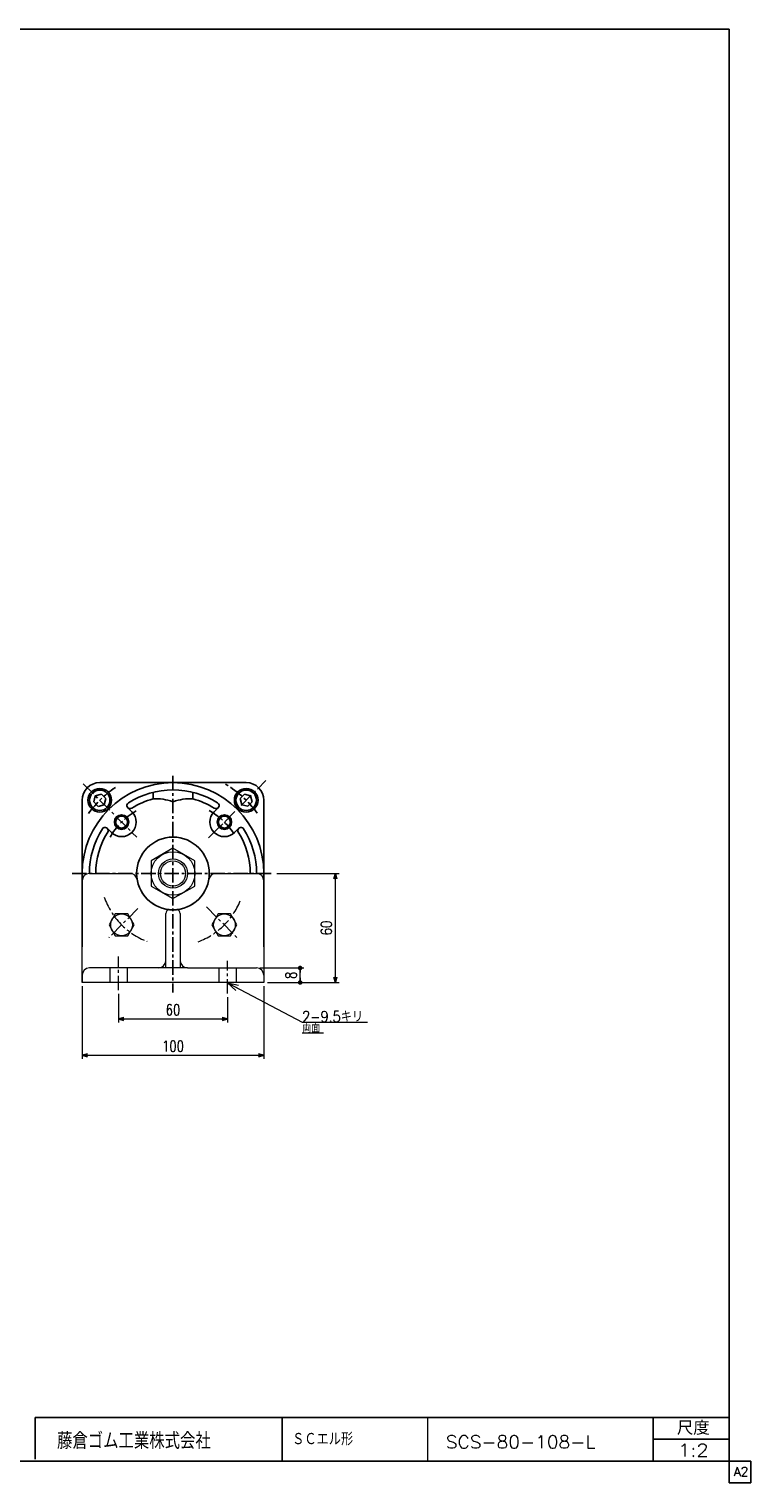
# Model space of a CAD drawing. Header units: millimetres. Extents: x -559 to 559, y -400 to 400.
# Tile 2 of 2: x 162 to 559, y -400 to 400. Entities that reach past the tile are written whole.
import ezdxf
from ezdxf.enums import TextEntityAlignment as Align

# ---------------------------------------------------------------- set-up
doc = ezdxf.new("R2010")
doc.units = ezdxf.units.MM
doc.header["$LTSCALE"] = 0.25
doc.linetypes.add('CENTER', pattern=[50.8, 31.75, -6.35, 6.35, -6.35])
doc.layers.add('Layer0016', color=7, linetype='Continuous')
doc.layers.add('ZUWAKU', color=7, linetype='Continuous')
doc.styles.add('dcStyle0', font='txt.shx', dxfattribs={"width": 0.777778, "bigfont": 'bigfont'})
doc.dimstyles.new('DaDimRotatedStyle', dxfattribs={"dimtxt": 6, "dimasz": 3.000002, "dimexe": 2, "dimexo": 1, "dimgap": 2, "dimtad": 3, "dimdsep": 46, "dimtxsty": 'dcStyle0', "dimblk1": 'OPEN30', "dimblk2": 'OPEN30', "dimsah": 1, "dimcen": 0.09, "dimclrd": 4, "dimclre": 4, "dimclrt": 4, "dimadec": 0, "dimazin": 2, "dimtfac": 1, "dimtdec": 4, "dimtmove": 0, "dimatfit": 0, "dimfxl": 1, "dimarcsym": 0})

# ---------------------------------------------------------------- blocks, each defined once
blk = doc.blocks.new('DC_GROUP_Φ80_7')
at = {"layer": 'Layer0016', "color": 4, "linetype": 'Continuous', "lineweight": 25}
for p, q in [((198.09, -21.9), (197.19, -25.25)), ((201.43, -21), (198.09, -21.9)), ((203.88, -23.45), (201.43, -21)), ((202.98, -26.8), (203.88, -23.45)), ((197.19, -25.25), (199.64, -27.7)), ((199.64, -27.7), (202.98, -26.8))]:
    blk.add_line(p, q, dxfattribs=at)
for radius in [6.5, 5.63]:
    blk.add_circle((200.53, -24.35), radius, dxfattribs=at)
blk = doc.blocks.new('DC_GROUP_Φ80_8')
at = {"layer": 'Layer0016', "color": 4, "linetype": 'Continuous', "lineweight": 25}
for p, q in [((280.25, -21), (277.8, -23.45)), ((277.8, -23.45), (278.7, -26.8)), ((283.59, -21.9), (280.25, -21)), ((284.49, -25.24), (283.59, -21.9)), ((278.7, -26.8), (282.04, -27.69)), ((282.04, -27.69), (284.49, -25.24))]:
    blk.add_line(p, q, dxfattribs=at)
for radius in [6.5, 5.63]:
    blk.add_circle((281.14, -24.35), radius, dxfattribs=at)
blk = doc.blocks.new('DC_GROUP_Φ80_9')
at = {"color": 4, "linetype": 'Continuous', "lineweight": 13}
for p, q in [((240.84, -50.79), (228.84, -57.72)), ((252.84, -57.72), (240.84, -50.79)), ((228.84, -57.72), (228.84, -71.58)), ((252.84, -71.58), (252.84, -57.72)), ((228.84, -71.58), (240.84, -78.5)), ((240.84, -78.5), (252.84, -71.58))]:
    blk.add_line(p, q, dxfattribs=at)
for radius in [12, 8, 6.92]:
    blk.add_circle((240.84, -64.65), radius, dxfattribs=at)
blk = doc.blocks.new('DC_GROUP_Φ80_12')
at = {"color": 4, "linetype": 'Continuous', "lineweight": 18}
for p, q in [((275.4, -128.98), (270.84, -124.76)), ((270.84, -124.76), (276.9, -126.13)), ((270.84, -124.76), (276.15, -127.56))]:
    blk.add_line(p, q, dxfattribs=at)
blk = doc.blocks.new('DC_GROUP_Φ80_11')
at = {"color": 4, "linetype": 'Continuous', "lineweight": 13}
for p, q in [((270.84, -124.76), (311.93, -146.38)), ((311.93, -146.38), (347.93, -146.38)), ((311.93, -152.38), (323.76, -152.38))]:
    blk.add_line(p, q, dxfattribs=at)
at = {"linetype": 'Continuous'}
blk.add_blockref('DC_GROUP_Φ80_12', (0, 0), dxfattribs=at)
at = {"color": 4, "style": 'dcStyle0'}
for s, width, p, p2 in [('2-9.5キリ', 0.756757, (311.93, -146.38), (345.53, -146.38)), ('両面', 0.691667, (311.93, -152.38), (321.89, -152.38))]:
    blk.add_text(s, height=6, dxfattribs=dict(at, width=width)).set_placement(p, p2, align=Align.FIT)
blk = doc.blocks.new('DC_GROUP_Φ80_22')
at = {"color": 4, "linetype": 'Continuous', "lineweight": 13}
for p, q in [((209.09, -86.93), (205.63, -92.93)), ((216.02, -86.93), (209.09, -86.93)), ((219.49, -92.93), (216.02, -86.93)), ((205.63, -92.93), (209.09, -98.93)), ((216.02, -98.93), (219.49, -92.93)), ((209.09, -98.93), (216.02, -98.93))]:
    blk.add_line(p, q, dxfattribs=at)
blk.add_circle((212.56, -92.93), 6, dxfattribs=at)
blk = doc.blocks.new('DC_GROUP_Φ80_23')
at = {"color": 4, "linetype": 'Continuous', "lineweight": 13}
for p, q in [((265.66, -86.93), (262.2, -92.93)), ((272.59, -86.93), (265.66, -86.93)), ((276.05, -92.93), (272.59, -86.93)), ((262.2, -92.93), (265.66, -98.93)), ((272.59, -98.93), (276.05, -92.93)), ((265.66, -98.93), (272.59, -98.93))]:
    blk.add_line(p, q, dxfattribs=at)
blk.add_circle((269.13, -92.93), 6, dxfattribs=at)
blk = doc.blocks.new('_OPEN30')
at = {"color": 0, "linetype": 'ByBlock', "lineweight": -2}
for p, q in [((-1, 0.267949), (0, 0)), ((0, 0), (-1, -0.267949)), ((0, 0), (-1, 0))]:
    blk.add_line(p, q, dxfattribs=at)
blk = doc.blocks.new('*D27')
at = {"color": 4, "linetype": 'Continuous', "lineweight": 13}
for p, q in [((210.84, -130.84), (210.84, -146.65)), ((270.84, -132.74), (270.84, -146.65)), ((210.84, -144.65), (270.84, -144.65))]:
    blk.add_line(p, q, dxfattribs=at)
at = {"color": 4, "xscale": 3.000002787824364, "yscale": 2.999989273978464}
for p, rotation in [((210.84, -144.65), 180), ((270.84, -144.65), 360)]:
    blk.add_blockref('_OPEN30', p, dxfattribs=dict(at, rotation=rotation))
at = {"color": 4, "insert": (240.84, -142.65), "char_height": 6, "width": 18.75, "attachment_point": 8, "style": 'dcStyle0'}
blk.add_mtext('\\T1.00;60', dxfattribs=at)
blk = doc.blocks.new('*D28')
at = {"color": 4, "linetype": 'Continuous', "lineweight": 13}
for p, q in [((190.84, -126.65), (190.84, -166.65)), ((290.84, -126.65), (290.84, -166.65)), ((190.84, -164.65), (290.84, -164.65))]:
    blk.add_line(p, q, dxfattribs=at)
at = {"color": 4, "xscale": 3.000002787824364, "yscale": 2.999989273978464}
for p, rotation in [((190.84, -164.65), 180), ((290.84, -164.65), 360)]:
    blk.add_blockref('_OPEN30', p, dxfattribs=dict(at, rotation=rotation))
at = {"color": 4, "insert": (240.84, -162.65), "char_height": 6, "width": 24.375, "attachment_point": 8, "style": 'dcStyle0'}
blk.add_mtext('\\T1.00;100', dxfattribs=at)
blk = doc.blocks.new('_DOT')
at = {"color": 0, "linetype": 'ByBlock', "lineweight": -2}
blk.add_line((-0.5, 0), (-1, 0), dxfattribs=at)
at = {"color": 0, "linetype": 'ByBlock', "const_width": 0.5}
blk.add_lwpolyline([(-0.25, 0, 1), (0.25, 0, 1)], format="xyb", close=True, dxfattribs=at)
blk = doc.blocks.new('*D29')
at = {"color": 4, "linetype": 'Continuous', "lineweight": 13}
for p, q in [((288.84, -116.65), (312.84, -116.65)), ((310.84, -124.65), (310.84, -116.65)), ((292.84, -124.65), (312.84, -124.65))]:
    blk.add_line(p, q, dxfattribs=at)
at = {"color": 4, "xscale": 2.5, "yscale": 2.5}
for p, rotation in [((310.84, -116.65), 90), ((310.84, -124.65), 270)]:
    blk.add_blockref('_DOT', p, dxfattribs=dict(at, rotation=rotation))
at = {"color": 4, "insert": (308.84, -120.65), "char_height": 6, "width": 13.125, "attachment_point": 8, "rotation": 90, "style": 'dcStyle0'}
blk.add_mtext('\\T1.00;8', dxfattribs=at)
blk = doc.blocks.new('*D30')
at = {"color": 4, "linetype": 'Continuous', "lineweight": 13}
for p, q in [((297.95, -64.65), (332.26, -64.65)), ((330.26, -124.65), (330.26, -64.65)), ((292.84, -124.65), (332.26, -124.65))]:
    blk.add_line(p, q, dxfattribs=at)
at = {"color": 4, "xscale": 3.000002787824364, "yscale": 2.999989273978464}
for p, rotation in [((330.26, -64.65), 90), ((330.26, -124.65), 270)]:
    blk.add_blockref('_OPEN30', p, dxfattribs=dict(at, rotation=rotation))
at = {"color": 4, "insert": (328.26, -94.65), "char_height": 6, "width": 18.75, "attachment_point": 8, "rotation": 90, "style": 'dcStyle0'}
blk.add_mtext('\\T1.00;60', dxfattribs=at)

msp = doc.modelspace()

# ---------------------------------------------------------------- linework, layer by layer
at = {"color": 4, "linetype": 'CENTER', "lineweight": 25}
for p, q in [((191.452, -15.259), (220.901, -44.708)), ((240.842, -10.836), (240.842, -130.225)), ((260.374, -45.116), (292.04, -13.449)), ((185.296, -64.648), (295.946, -64.648))]:
    msp.add_line(p, q, dxfattribs=at)
at = {"color": 4, "linetype": 'Continuous', "lineweight": 25}
for p, q in [((240.842, -14.648), (200.542, -14.648)), ((240.842, -14.648), (281.142, -14.648)), ((229.842, -19.983), (229.842, -23.596)), ((251.842, -19.983), (251.842, -23.596)), ((190.842, -64.648), (190.842, -24.348)), ((218.214, -30.707), (215.978, -28.471)), ((263.469, -30.707), (265.705, -28.471)), ((290.842, -64.648), (290.842, -24.348)), ((206.9, -42.021), (204.664, -39.784)), ((274.783, -42.021), (277.019, -39.784)), ((190.842, -64.648), (190.842, -104.948)), ((290.842, -64.648), (290.842, -104.948))]:
    msp.add_line(p, q, dxfattribs=at)
at = {"color": 4, "linetype": 'Continuous', "lineweight": 13}
for p, q in [((190.842, -124.648), (190.842, -68.648)), ((194.842, -64.648), (217.177, -64.648)), ((264.506, -64.648), (286.842, -64.648)), ((290.842, -68.648), (290.842, -124.648)), ((236.842, -116.648), (236.842, -86.648)), ((238.842, -84.648), (242.842, -84.648)), ((244.842, -86.648), (244.842, -116.648)), ((248.842, -116.648), (194.842, -116.648)), ((248.842, -116.648), (286.842, -116.648)), ((190.842, -120.648), (190.842, -124.648)), ((290.842, -124.648), (190.842, -124.648)), ((290.842, -120.648), (290.842, -124.648))]:
    msp.add_line(p, q, dxfattribs=at)
at = {"color": 4, "linetype": 'CENTER', "lineweight": 13}
for p, q in [((221.512, -83.978), (205.486, -100.003)), ((259.21, -83.016), (276.197, -100.003)), ((210.842, -128.844), (210.842, -110.341)), ((206.092, -116.648), (206.092, -124.648)), ((215.592, -116.648), (215.592, -124.648)), ((266.092, -116.648), (266.092, -124.648)), ((270.842, -130.742), (270.842, -112.713)), ((275.592, -116.648), (275.592, -124.648))]:
    msp.add_line(p, q, dxfattribs=at)
at = {"color": 4, "linetype": 'Continuous', "lineweight": 25}
for centre, radius in [((212.557, -36.364), 4), ((212.557, -36.364), 3.3), ((269.126, -36.364), 4), ((269.126, -36.364), 3.3), ((240.842, -64.648), 20)]:
    msp.add_circle(centre, radius, dxfattribs=at)
for centre, radius, start, end in [((200.542, -24.348), 9.7, 90, 180), ((240.842, -64.648), 50, 90, 180), ((240.842, -64.648), 50, 0, 90), ((281.142, -24.348), 9.7, 0, 90), ((240.842, -64.648), 46, 90, 122.271056), ((240.842, -64.648), 42.5, 105.000266, 122.271056), ((231.726, -48.525), 25, 68.949298, 94.322715), ((240.842, -64.648), 46, 57.728944, 90), ((249.957, -48.525), 25, 85.677285, 111.050702), ((240.842, -64.648), 42.5, 57.728944, 74.999734), ((212.557, -36.364), 8, 225, 45), ((217.215, -27.233), 1.75, 122.271056, 302.271056), ((269.126, -36.364), 8, 135, 315), ((264.468, -27.233), 1.75, 237.728944, 57.728944), ((203.427, -41.022), 1.75, 327.728944, 147.728944), ((278.256, -41.022), 1.75, 32.271056, 212.271056), ((240.842, -64.648), 46, 147.728944, 180), ((240.842, -64.648), 42.5, 147.728944, 180), ((240.842, -64.648), 42.5, 0, 32.271056), ((240.842, -64.648), 46, 0, 32.271056)]:
    msp.add_arc(centre, radius, start, end, dxfattribs=at)
at = {"color": 4, "linetype": 'CENTER', "lineweight": 25}
for radius, start, end in [(57, 35.56203, 61.305586), (57, 123.824023, 146.074865), (40, 120.403409, 150.437281), (40, 33.521659, 60.257201)]:
    msp.add_arc((240.842, -64.648), radius, start, end, dxfattribs=at)
at = {"color": 4, "linetype": 'Continuous', "lineweight": 13}
for centre, radius, start, end in [((194.842, -68.648), 4, 90, 180), ((217.177, -68.648), 4, 9.594068, 90), ((240.842, -64.648), 20, 189.594068, 350.405932), ((264.506, -68.648), 4, 90, 170.405932), ((286.842, -68.648), 4, 0, 90), ((238.842, -86.648), 2, 90, 180), ((242.842, -86.648), 2, 0, 90), ((194.842, -120.648), 4, 90, 180), ((232.842, -112.648), 4, 270, 0), ((248.842, -112.648), 4, 180, 270), ((286.842, -120.648), 4, 0, 90)]:
    msp.add_arc(centre, radius, start, end, dxfattribs=at)
at = {"color": 4, "linetype": 'CENTER', "lineweight": 13}
for start, end in [(198.881319, 249.173021), (290.146414, 339.499022)]:
    msp.add_arc((240.842, -64.648), 40, start, end, dxfattribs=at)
at = {"layer": 'ZUWAKU', "color": 5, "linetype": 'Continuous', "lineweight": 25}
for p, q in [((547, 400), (-559, 400)), ((547, -400), (547, 400)), ((559, -388), (-559, -388)), ((559, -400), (559, -388)), ((559, -400), (547, -400))]:
    msp.add_line(p, q, dxfattribs=at)
at = {"layer": 'ZUWAKU', "color": 4, "linetype": 'Continuous', "lineweight": 25}
for p, q in [((165, -364), (547, -364)), ((165, -386.93), (165, -364)), ((301, -364), (301, -388)), ((505.27, -388), (505.27, -364)), ((505.27, -376), (547, -376))]:
    msp.add_line(p, q, dxfattribs=at)
at = {"layer": 'ZUWAKU', "color": 4, "linetype": 'Continuous', "lineweight": 13}
msp.add_line((381, -364), (381, -388), dxfattribs=at)

# ---------------------------------------------------------------- block references
at = {"linetype": 'Continuous'}
for name in ['DC_GROUP_Φ80_9', 'DC_GROUP_Φ80_22', 'DC_GROUP_Φ80_23', 'DC_GROUP_Φ80_11']:
    msp.add_blockref(name, (0, 0), dxfattribs=at)
at = {"layer": 'Layer0016', "linetype": 'Continuous'}
for name in ['DC_GROUP_Φ80_7', 'DC_GROUP_Φ80_8']:
    msp.add_blockref(name, (0, 0), dxfattribs=at)

# ---------------------------------------------------------------- texts
at = {"color": 4, "style": 'dcStyle0'}
for s, width, p, p2 in [('ＳＣエル形', 0.8, (306.435, -379.336), (340.035, -379.336)), ('SCS-80-108-L', 0.98, (391.035, -380.947), (473.355, -380.947)), ('1:2', 0.8, (518.908, -385.531), (535.708, -385.531))]:
    msp.add_text(s, height=7, dxfattribs=dict(at, width=width)).set_placement(p, p2, align=Align.FIT)
at = {"layer": 'ZUWAKU', "color": 4, "style": 'dcStyle0'}
for s, height, width, p, p2 in [('尺度', 7.6, 0.991667, (518.23, -373.56), (536.318, -373.56)), ('藤倉ゴム工業株式会社', 9, 0.783333, (177.025, -381.315), (261.625, -381.315))]:
    msp.add_text(s, height=height, dxfattribs=dict(at, width=width)).set_placement(p, p2, align=Align.FIT)
at = {"layer": 'ZUWAKU', "color": 7, "style": 'dcStyle0', "width": 0.8}
msp.add_text('A2', height=5, dxfattribs=at).set_placement((549.615, -396.25), (557.615, -396.25), align=Align.FIT)

# ---------------------------------------------------------------- dimensions: what is measured, and where the dimension line sits
at = {"linetype": 'Continuous', "lineweight": 13}
for base, p2, override, picture, middle in [((330.265, -64.648), (296.946, -64.648), {"dimtxt": 6, "dimasz": 3.000002, "dimexe": 2, "dimexo": 1, "dimgap": 2, "dimtad": 3, "dimtih": 0, "dimtoh": 0, "dimdec": 2, "dimzin": 8, "dimtxsty": 'dcStyle0', "dimblk1": 'OPEN30', "dimblk2": 'OPEN30', "dimsah": 1, "dimclrd": 4, "dimclre": 4, "dimclrt": 4, "dimazin": 2, "dimtofl": 1, "dimatfit": 0, "dimtolj": 0, "dimtzin": 8}, '*D30', (330.265, -94.648)), ((310.842, -116.648), (287.842, -116.648), {"dimtxt": 6, "dimasz": 2.5, "dimexe": 2, "dimexo": 1, "dimgap": 2, "dimtad": 3, "dimtih": 0, "dimtoh": 0, "dimdec": 2, "dimzin": 8, "dimtxsty": 'dcStyle0', "dimblk1": 'DOT', "dimblk2": 'DOT', "dimsah": 1, "dimclrd": 4, "dimclre": 4, "dimclrt": 4, "dimazin": 2, "dimtofl": 1, "dimatfit": 0, "dimtolj": 0, "dimtzin": 8}, '*D29', (310.842, -120.648))]:
    dim = msp.add_linear_dim(base=base, p1=(291.842, -124.648), p2=p2, angle=90, dimstyle='DaDimRotatedStyle', override=override, dxfattribs=at)
    dim.commit()
    dim.dimension.update_dxf_attribs({"geometry": picture, "text_midpoint": middle})
for base, p1, p2, picture, middle in [((290.842, -164.648), (190.842, -125.648), (290.842, -125.648), '*D28', (240.842, -164.648)), ((270.842, -144.648), (210.842, -129.844), (270.842, -131.742), '*D27', (240.842, -144.648))]:
    dim = msp.add_linear_dim(base=base, p1=p1, p2=p2, dimstyle='DaDimRotatedStyle', override={"dimtxt": 6, "dimasz": 3.000002, "dimexe": 2, "dimexo": 1, "dimgap": 2, "dimtad": 3, "dimtih": 0, "dimtoh": 0, "dimdec": 2, "dimzin": 8, "dimtxsty": 'dcStyle0', "dimblk1": 'OPEN30', "dimblk2": 'OPEN30', "dimsah": 1, "dimclrd": 4, "dimclre": 4, "dimclrt": 4, "dimazin": 2, "dimtofl": 1, "dimatfit": 0, "dimtolj": 0, "dimtzin": 8}, dxfattribs=at)
    dim.commit()
    dim.dimension.update_dxf_attribs({"geometry": picture, "text_midpoint": middle})

doc.saveas('drawing.dxf')
